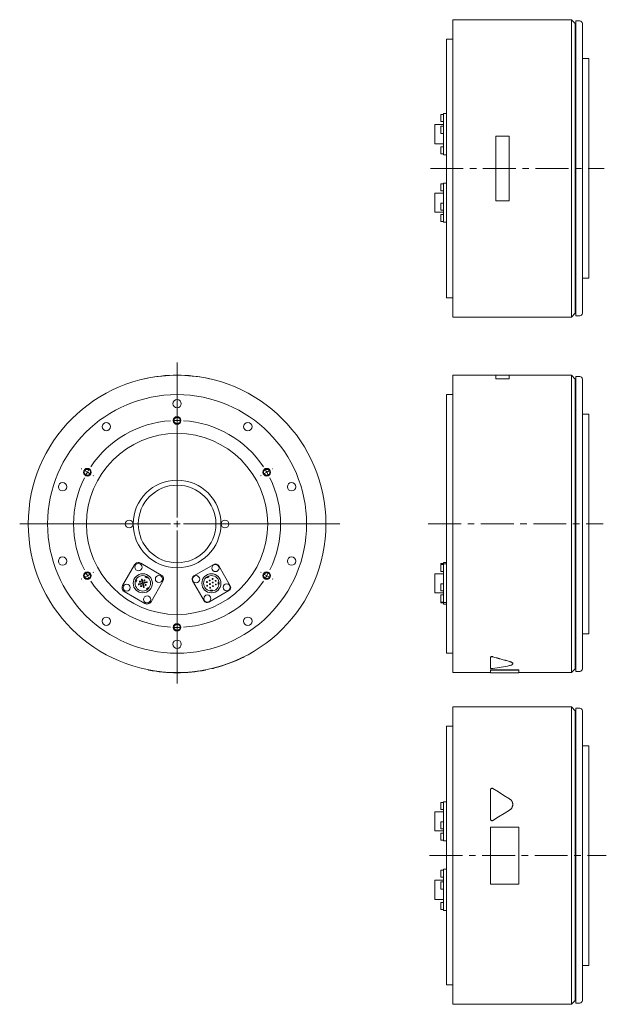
# Model space of a CAD drawing. Header units: millimetres. Extents: x 40 to 1009, y 27 to 797.
# Tile 1 of 2: x 40 to 493, y 27 to 789. Entities that reach past the tile are written whole.
import ezdxf

# ---------------------------------------------------------------- set-up
doc = ezdxf.new("R2010")
doc.units = ezdxf.units.MM
doc.header["$LTSCALE"] = 2
doc.linetypes.add('CENTERX2', pattern=[20.32, 12.7, -2.54, 2.54, -2.54])

# ---------------------------------------------------------------- blocks, each defined once
blk = doc.blocks.new('SW_CENTERMARKSYMBOL_1')
at = {"color": 6, "linetype": 'Continuous', "lineweight": 0}
for p, q in [((0, 5), (0, 124.85)), ((0, 85), (0, 85.5)), ((0, 80), (0, 82.5)), ((0, 80), (0, 77.5)), ((0, 75), (0, 74.5)), ((-73.61, 42.5), (-74.05, 42.75)), ((-69.28, 40), (-71.45, 41.25)), ((-69.28, 40), (-67.12, 38.75)), ((69.28, 40), (67.12, 38.75)), ((69.28, 40), (71.45, 41.25)), ((73.61, 42.5), (74.05, 42.75)), ((-64.95, 37.5), (-64.52, 37.25)), ((64.95, 37.5), (64.52, 37.25)), ((-5, 0), (-121.6, 0)), ((0, 0), (-2.5, 0)), ((0, 0), (0, 2.5)), ((0, 0), (0, -2.5)), ((0, 0), (2.5, 0)), ((5, 0), (125.64, 0)), ((0, -5), (0, -123.48)), ((-64.95, -37.5), (-64.52, -37.25)), ((64.95, -37.5), (64.52, -37.25)), ((-73.61, -42.5), (-74.05, -42.75)), ((-69.28, -40), (-71.45, -41.25)), ((-69.28, -40), (-67.12, -38.75)), ((69.28, -40), (67.12, -38.75)), ((69.28, -40), (71.45, -41.25)), ((73.61, -42.5), (74.05, -42.75)), ((0, -75), (0, -74.5)), ((0, -80), (0, -77.5)), ((0, -80), (0, -82.5)), ((0, -85), (0, -85.5))]:
    blk.add_line(p, q, dxfattribs=at)
for start, end in [(93.58099, 146.41901), (90, 91.79049), (88.20951, 90), (33.58099, 86.41901), (150, 151.79049), (148.20951, 150), (30, 31.79049), (28.20951, 30), (153.58099, 206.41901), (333.58099, 26.41901), (208.20951, 210), (330, 331.79049), (210, 211.79049), (213.58099, 266.41901), (273.58099, 326.41901), (328.20951, 330), (268.20951, 270), (270, 271.79049)]:
    blk.add_arc((0, 0), 80, start, end, dxfattribs=at)

msp = doc.modelspace()

# ---------------------------------------------------------------- linework, layer by layer
at = {"color": 7, "linetype": 'Continuous', "lineweight": 15}
for p, q in [((465.85, 788.69), (374.35, 788.69)), ((374.35, 558.69), (374.35, 788.69)), ((468.85, 785.69), (465.85, 788.69)), ((465.85, 558.69), (465.85, 788.69)), ((469.35, 785.69), (468.85, 785.69)), ((468.85, 561.69), (468.85, 785.69)), ((472.35, 787.69), (469.35, 787.69)), ((469.35, 559.69), (469.35, 787.69)), ((474.35, 785.69), (474.35, 561.69)), ((374.35, 773.69), (369.35, 773.69)), ((369.35, 573.69), (369.35, 773.69)), ((479.35, 758.69), (474.35, 758.69)), ((479.35, 588.69), (479.35, 758.69)), ((369.35, 716.26), (366.95, 716.26)), ((366.95, 715.79), (366.95, 716.26)), ((366.95, 706.59), (366.95, 715.79)), ((366.95, 715.41), (364.95, 715.41)), ((364.95, 709.91), (364.95, 715.41)), ((364.95, 709.91), (366.95, 709.91)), ((366.95, 707.59), (360.25, 707.59)), ((360.25, 692.79), (360.25, 707.59)), ((366.95, 706.28), (364.95, 706.28)), ((364.95, 700.78), (364.95, 706.28)), ((364.95, 700.78), (366.95, 700.78)), ((366.95, 701.81), (366.95, 706.59)), ((366.95, 685.87), (366.95, 701.81)), ((407.35, 698.71), (407.35, 648.67)), ((417.85, 698.71), (407.35, 698.71)), ((417.85, 648.67), (417.85, 698.71)), ((360.25, 692.79), (366.95, 692.79)), ((366.95, 690.47), (364.95, 690.47)), ((364.95, 684.97), (364.95, 690.47)), ((366.95, 684.12), (366.95, 685.87)), ((364.95, 684.97), (366.95, 684.97)), ((366.95, 684.12), (369.35, 684.12)), ((366.95, 661.73), (364.95, 661.73)), ((364.95, 656.23), (364.95, 661.73)), ((364.95, 656.23), (366.95, 656.23)), ((369.35, 662.15), (366.95, 662.15)), ((366.95, 660.75), (366.95, 662.15)), ((366.95, 645.33), (366.95, 660.75)), ((366.95, 654.59), (360.25, 654.59)), ((360.25, 639.79), (360.25, 654.59)), ((407.35, 648.67), (417.85, 648.67)), ((360.25, 639.79), (366.95, 639.79)), ((366.95, 646.78), (364.95, 646.78)), ((364.95, 641.28), (364.95, 646.78)), ((364.95, 641.28), (366.95, 641.28)), ((366.95, 641.51), (366.95, 645.33)), ((366.95, 632.61), (366.95, 641.51)), ((366.95, 638.15), (364.95, 638.15)), ((364.95, 632.65), (364.95, 638.15)), ((364.95, 632.65), (366.95, 632.65)), ((366.95, 632.23), (366.95, 632.61)), ((366.95, 632.23), (369.35, 632.23)), ((474.35, 588.69), (479.35, 588.69)), ((369.35, 573.69), (374.35, 573.69)), ((374.35, 558.69), (465.85, 558.69)), ((465.85, 558.69), (468.85, 561.69)), ((468.85, 561.69), (469.35, 561.69)), ((469.35, 559.69), (472.35, 559.69)), ((136.19, 510.98), (136.17, 511.08)), ((186.19, 510.98), (186.21, 511.08)), ((407.35, 513.73), (374.35, 513.73)), ((374.35, 398.73), (374.35, 513.73)), ((417.85, 513.83), (407.35, 513.83)), ((407.35, 513.83), (407.35, 511.08)), ((407.35, 511.08), (417.85, 511.08)), ((407.35, 510.98), (407.35, 511.08)), ((407.35, 510.98), (417.85, 510.98)), ((417.85, 511.08), (417.85, 513.83)), ((465.85, 513.73), (417.85, 513.73)), ((417.85, 510.98), (417.85, 511.08)), ((468.85, 510.73), (465.85, 513.73)), ((465.85, 398.73), (465.85, 513.73)), ((469.35, 510.73), (468.85, 510.73)), ((468.85, 398.73), (468.85, 510.73)), ((472.35, 512.73), (469.35, 512.73)), ((469.35, 398.73), (469.35, 512.73)), ((474.35, 510.73), (474.35, 286.73)), ((374.35, 498.73), (369.35, 498.73)), ((369.35, 398.73), (369.35, 498.73)), ((479.35, 483.73), (474.35, 483.73)), ((479.35, 398.73), (479.35, 483.73)), ((369.35, 298.73), (369.35, 398.73)), ((374.35, 283.73), (374.35, 398.73)), ((465.85, 283.73), (465.85, 398.73)), ((468.85, 286.73), (468.85, 398.73)), ((469.35, 284.73), (469.35, 398.73)), ((479.35, 313.73), (479.35, 398.73)), ((128.29, 367.15), (119.09, 351.22)), ((149.01, 359.23), (133.07, 368.43)), ((189.55, 367.42), (174.13, 358.52)), ((202.27, 350.98), (193.37, 366.39)), ((366.95, 368.06), (364.95, 368.06)), ((364.95, 367.37), (364.95, 368.06)), ((366.95, 367.37), (364.95, 367.37)), ((364.95, 364.62), (364.95, 367.37)), ((369.35, 368.9), (366.95, 368.9)), ((366.95, 368.43), (366.95, 368.9)), ((366.95, 367.79), (366.95, 368.43)), ((369.35, 367.79), (366.95, 367.79)), ((366.95, 366.39), (366.95, 367.79)), ((366.95, 350.98), (366.95, 366.39)), ((137.02, 358.37), (136.64, 357.71)), ((185.74, 357.71), (185.36, 358.37)), ((366.95, 360.24), (360.25, 360.24)), ((360.25, 352.84), (360.25, 360.24)), ((364.95, 361.87), (364.95, 364.62)), ((364.95, 361.87), (366.95, 361.87)), ((128.84, 354.17), (129.55, 353.91)), ((130.06, 355.32), (129.35, 355.58)), ((129.55, 353.91), (130.06, 355.32)), ((134.32, 353.05), (131.61, 352.32)), ((131.76, 351.74), (134.48, 352.47)), ((133.6, 355.76), (134.32, 353.05)), ((134.9, 353.2), (134.18, 355.92)), ((134.48, 352.47), (135.21, 349.75)), ((137.62, 353.93), (134.9, 353.2)), ((135.06, 352.62), (137.77, 353.35)), ((135.79, 349.91), (135.06, 352.62)), ((136.64, 357.71), (137.94, 356.96)), ((137.94, 356.96), (138.32, 357.62)), ((141.09, 338.52), (150.29, 354.45)), ((173.11, 354.69), (182.01, 339.28)), ((184.06, 357.62), (184.44, 356.96)), ((184.44, 356.96), (185.74, 357.71)), ((192.89, 353.59), (192.89, 352.09)), ((193.64, 353.59), (192.89, 353.59)), ((192.89, 352.09), (193.64, 352.09)), ((360.25, 345.44), (360.25, 352.84)), ((366.95, 352.43), (364.95, 352.43)), ((364.95, 349.68), (364.95, 352.43)), ((366.95, 347.15), (366.95, 350.98)), ((120.37, 346.44), (136.31, 337.24)), ((138.61, 349.33), (137.46, 348.37)), ((137.46, 348.37), (137.94, 347.79)), ((139.09, 348.76), (138.61, 349.33)), ((185.83, 338.25), (201.25, 347.15)), ((186.94, 347.64), (186.94, 346.88)), ((188.44, 347.64), (186.94, 347.64)), ((188.44, 346.88), (188.44, 347.64)), ((360.25, 345.44), (366.95, 345.44)), ((364.95, 346.93), (364.95, 349.68)), ((364.95, 346.93), (366.95, 346.93)), ((366.95, 343.8), (364.95, 343.8)), ((364.95, 341.05), (364.95, 343.8)), ((366.95, 338.25), (366.95, 347.15)), ((364.95, 338.3), (364.95, 341.05)), ((364.95, 338.3), (366.95, 338.3)), ((364.95, 337.61), (364.95, 338.3)), ((364.95, 337.61), (366.95, 337.61)), ((366.95, 337.88), (366.95, 338.25)), ((366.95, 337.88), (369.35, 337.88)), ((366.95, 336.77), (366.95, 337.88)), ((366.95, 336.77), (369.35, 336.77)), ((474.35, 313.73), (479.35, 313.73)), ((369.35, 298.73), (374.35, 298.73)), ((403.35, 295.56), (403.35, 295.47)), ((403.35, 287.15), (403.35, 295.47)), ((139.19, 285.86), (139.17, 285.76)), ((183.19, 285.86), (183.21, 285.76)), ((374.35, 283.73), (403.35, 283.73)), ((403.35, 285.86), (425.35, 285.86)), ((403.35, 285.86), (403.35, 285.76)), ((403.35, 285.76), (425.35, 285.76)), ((403.35, 283.63), (403.35, 285.76)), ((403.35, 283.63), (425.35, 283.63)), ((425.35, 285.86), (425.35, 285.76)), ((425.35, 285.76), (425.35, 283.63)), ((425.35, 283.73), (465.85, 283.73)), ((465.85, 283.73), (468.85, 286.73)), ((468.85, 286.73), (469.35, 286.73)), ((469.35, 284.73), (472.35, 284.73)), ((465.85, 257.25), (374.35, 257.25)), ((374.35, 27.25), (374.35, 257.25)), ((468.85, 254.25), (465.85, 257.25)), ((465.85, 27.25), (465.85, 257.25)), ((469.35, 254.25), (468.85, 254.25)), ((468.85, 30.25), (468.85, 254.25)), ((472.35, 256.25), (469.35, 256.25)), ((469.35, 28.25), (469.35, 256.25)), ((474.35, 30.25), (474.35, 254.25)), ((374.35, 242.25), (369.35, 242.25)), ((369.35, 42.25), (369.35, 242.25)), ((479.35, 227.25), (474.35, 227.25)), ((479.35, 57.25), (479.35, 227.25)), ((403.35, 170.48), (403.35, 193.1)), ((366.95, 183.29), (364.95, 183.29)), ((364.95, 177.79), (364.95, 183.29)), ((369.35, 183.71), (366.95, 183.71)), ((366.95, 182.31), (366.95, 183.71)), ((366.95, 176.15), (360.25, 176.15)), ((360.25, 161.35), (360.25, 176.15)), ((364.95, 177.79), (366.95, 177.79)), ((366.95, 166.9), (366.95, 182.31)), ((366.95, 168.35), (364.95, 168.35)), ((364.95, 162.85), (364.95, 168.35)), ((403.35, 170.45), (403.35, 170.48)), ((360.25, 161.35), (366.95, 161.35)), ((364.95, 162.85), (366.95, 162.85)), ((366.95, 163.07), (366.95, 166.9)), ((366.95, 154.17), (366.95, 163.07)), ((403.35, 164.27), (425.35, 164.27)), ((403.35, 120.24), (403.35, 164.27)), ((425.35, 164.27), (425.35, 120.24)), ((366.95, 159.72), (364.95, 159.72)), ((364.95, 154.22), (364.95, 159.72)), ((364.95, 154.22), (366.95, 154.22)), ((366.95, 153.8), (366.95, 154.17)), ((366.95, 153.8), (369.35, 153.8)), ((366.95, 130.98), (364.95, 130.98)), ((364.95, 125.48), (364.95, 130.98)), ((369.35, 131.82), (366.95, 131.82)), ((366.95, 131.35), (366.95, 131.82)), ((366.95, 122.15), (366.95, 131.35)), ((366.95, 123.15), (360.25, 123.15)), ((360.25, 108.35), (360.25, 123.15)), ((364.95, 125.48), (366.95, 125.48)), ((366.95, 121.85), (364.95, 121.85)), ((364.95, 116.35), (364.95, 121.85)), ((366.95, 117.37), (366.95, 122.15)), ((364.95, 116.35), (366.95, 116.35)), ((366.95, 101.44), (366.95, 117.37)), ((425.35, 120.24), (403.35, 120.24)), ((360.25, 108.35), (366.95, 108.35)), ((366.95, 106.03), (364.95, 106.03)), ((364.95, 100.53), (364.95, 106.03)), ((364.95, 100.53), (366.95, 100.53)), ((366.95, 99.69), (366.95, 101.44)), ((366.95, 99.69), (369.35, 99.69)), ((474.35, 57.25), (479.35, 57.25)), ((369.35, 42.25), (374.35, 42.25)), ((374.35, 27.25), (465.85, 27.25)), ((465.85, 27.25), (468.85, 30.25)), ((468.85, 30.25), (469.35, 30.25)), ((469.35, 28.25), (472.35, 28.25))]:
    msp.add_line(p, q, dxfattribs=at)
at = {"color": 6, "linetype": 'CENTERX2', "lineweight": 0}
for p, q in [((356.87, 673.69), (491.14, 673.69)), ((355.24, 398.73), (490.44, 398.73)), ((356.26, 142.25), (492.81, 142.25))]:
    msp.add_line(p, q, dxfattribs=at)
at = {"color": 7, "linetype": 'Continuous', "lineweight": 15, "flags": 128}
for points in [[(405.18, 194.12), (409.44, 191.49), (413.76, 188.83), (418.12, 186.13)], [(418.12, 177.44), (413.84, 174.8), (409.52, 172.14), (405.18, 169.46)], [(418.12, 177.41), (413.84, 174.77), (409.52, 172.11), (405.18, 169.43)]]:
    msp.add_lwpolyline(points, dxfattribs=at)
at = {"color": 7, "linetype": 'Continuous', "lineweight": 15}
for centre, radius in [((161.19, 398.73), 115), ((161.19, 398.73), 100), ((161.19, 491.73), 3.25), ((106.53, 473.97), 3.25), ((215.85, 473.97), 3.25), ((161.19, 398.73), 70), ((72.74, 427.47), 3.25), ((161.19, 398.73), 33.9), ((161.19, 398.73), 30), ((249.64, 427.47), 3.25), ((124.19, 398.73), 3), ((198.19, 398.73), 3), ((72.74, 370), 3.25), ((249.64, 370), 3.25), ((131.35, 365.31), 2.75), ((190.85, 364.62), 2.75), ((134.69, 352.84), 7.4), ((134.69, 352.84), 6), ((147.16, 356.18), 2.75), ((175.9, 355.99), 2.75), ((187.69, 352.84), 7.4), ((187.69, 352.84), 6), ((122.22, 349.49), 2.75), ((132.53, 354.09), 0.4), ((133.44, 350.67), 0.4), ((135.94, 355), 0.4), ((136.86, 351.59), 0.4), ((184.28, 353.75), 0.35), ((184.44, 350.96), 0.35), ((186.44, 355), 0.35), ((186.61, 352.21), 0.35), ((188.61, 356.25), 0.35), ((188.77, 353.46), 0.35), ((188.94, 350.67), 0.35), ((190.94, 354.71), 0.35), ((191.11, 351.92), 0.35), ((199.48, 349.68), 2.75), ((138.03, 340.36), 2.75), ((184.53, 341.05), 2.75), ((186.78, 349.42), 0.35), ((106.53, 323.5), 3.25), ((215.85, 323.5), 3.25), ((161.19, 305.73), 3.25)]:
    msp.add_circle(centre, radius, dxfattribs=at)
at = {"color": 6, "linetype": 'Continuous', "lineweight": 15}
for centre in [(161.19, 478.73), (91.91, 438.73), (230.47, 438.73), (91.91, 358.73), (230.47, 358.73), (161.19, 318.73)]:
    msp.add_circle(centre, 3, dxfattribs=at)
for centre in [(161.19, 478.73), (91.91, 438.73), (230.47, 438.73), (91.91, 358.73), (230.47, 358.73), (161.19, 318.73)]:
    msp.add_circle(centre, 2.46)
at = {"color": 7, "linetype": 'Continuous', "lineweight": 15}
for centre, radius, start, end in [((472.35, 785.69), 2, 0, 90), ((472.35, 561.69), 2, 270, 0), ((161.19, 398.73), 115.1, 77.44414, 102.55586), ((472.35, 510.73), 2, 0, 90), ((131.32, 365.4), 3.5, 60, 150), ((190.95, 364.99), 2.8, 30, 120), ((147.26, 356.2), 3.5, 330, 60), ((175.53, 356.09), 2.8, 120, 210), ((122.12, 349.47), 3.5, 150, 240), ((131.69, 352.03), 0.3, 105, 285), ((133.89, 355.84), 0.3, 15, 195), ((137.7, 353.64), 0.3, 285, 105), ((199.85, 349.58), 2.8, 300, 30), ((135.5, 349.83), 0.3, 195, 15), ((138.06, 340.27), 3.5, 240, 330), ((184.43, 340.68), 2.8, 210, 300), ((161.19, 398.73), 115.1, 284.19468, 296.2149), ((161.19, 398.73), 115.1, 258.97109, 281.02891), ((472.35, 286.73), 2, 270, 0), ((472.35, 254.25), 2, 0, 90), ((472.35, 30.25), 2, 270, 0)]:
    msp.add_arc(centre, radius, start, end, dxfattribs=at)
for centre, ratio, start_param, end_param in [((489.25, 398.73), 0.616389, 4.244927, 4.321262), ((489.25, 398.73), 0.616925, 4.244927, 4.321262), ((361.08, 398.73), 0.616925, 4.950981, 5.02309)]:
    msp.add_ellipse(centre, major_axis=(186.57, 0), ratio=ratio, start_param=start_param, end_param=end_param, dxfattribs=at)
for points, knots in [([(212.04, 295.47), (212.13, 295.52), (212.33, 295.62), (212.62, 295.76), (212.87, 295.89), (213.07, 295.99), (213.2, 296.05), (213.21, 296.06), (213.22, 296.07)], [0, 0, 0, 0, 0.177361, 0.355178, 0.532333, 0.709164, 0.886659, 1, 1, 1, 1]), ([(405.18, 296.07), (405.14, 296.08), (405.08, 296.1), (404.98, 296.12), (404.86, 296.14), (404.71, 296.16), (404.49, 296.17), (404.21, 296.15), (403.91, 296.08), (403.66, 295.98), (403.51, 295.87), (403.43, 295.78), (403.38, 295.71), (403.35, 295.64), (403.35, 295.59), (403.35, 295.56)], [0, 0, 0, 0, 0.042293, 0.084035, 0.125628, 0.188415, 0.251025, 0.37595, 0.500841, 0.625239, 0.749836, 0.812186, 0.875092, 0.937446, 1, 1, 1, 1]), ([(403.35, 295.47), (403.35, 295.52), (403.36, 295.57), (403.4, 295.64), (403.41, 295.67), (403.45, 295.71), (403.47, 295.74), (403.52, 295.78), (403.55, 295.8), (403.59, 295.84), (403.61, 295.85), (403.64, 295.87), (403.66, 295.87), (403.71, 295.9), (403.75, 295.92), (403.81, 295.95), (403.83, 295.95), (403.88, 295.97), (403.9, 295.98), (403.97, 296), (404.02, 296.01), (404.12, 296.03), (404.17, 296.04), (404.33, 296.07), (404.44, 296.07), (404.6, 296.07), (404.66, 296.07), (404.77, 296.06), (404.82, 296.06), (404.98, 296.03), (405.08, 296.01), (405.18, 295.98)], [0, 0, 0, 0, 0.125, 0.125, 0.1875, 0.1875, 0.25, 0.25, 0.3125, 0.3125, 0.34375, 0.34375, 0.375, 0.375, 0.4375, 0.4375, 0.46875, 0.46875, 0.5, 0.5, 0.5625, 0.5625, 0.625, 0.625, 0.75, 0.75, 0.8125, 0.8125, 0.875, 0.875, 1, 1, 1, 1]), ([(418.12, 292.42), (418.48, 292.31), (419.19, 292.1), (419.96, 291.67), (420.41, 291.21), (420.6, 290.89), (420.54, 290.73), (420.54, 290.73)], [0, 0, 0, 0, 0.248305, 0.497378, 0.746497, 0.994828, 1, 1, 1, 1]), ([(418.12, 292.33), (418.31, 292.28), (418.49, 292.23), (418.74, 292.14), (418.83, 292.11), (418.95, 292.07), (418.99, 292.05), (419.06, 292.02), (419.1, 292.01), (419.29, 291.93), (419.43, 291.86), (419.62, 291.76), (419.68, 291.72), (419.77, 291.67), (419.8, 291.65), (419.85, 291.61), (419.88, 291.59), (420.01, 291.5), (420.1, 291.43), (420.22, 291.31), (420.26, 291.27), (420.32, 291.2), (420.35, 291.16), (420.43, 291.04), (420.48, 290.96), (420.53, 290.8), (420.54, 290.73), (420.55, 290.57), (420.53, 290.49), (420.5, 290.38), (420.48, 290.34), (420.45, 290.28), (420.44, 290.27), (420.42, 290.23), (420.41, 290.21), (420.34, 290.12), (420.27, 290.05), (420.16, 289.94), (420.11, 289.91), (420.05, 289.86), (420.02, 289.84), (419.97, 289.81), (419.95, 289.79), (419.82, 289.71), (419.7, 289.65), (419.51, 289.56), (419.44, 289.53), (419.34, 289.49), (419.3, 289.47), (419.23, 289.45), (419.19, 289.43), (418.85, 289.31), (418.5, 289.22), (418.12, 289.15)], [0, 0, 0, 0, 0.0625, 0.0625, 0.09375, 0.09375, 0.109375, 0.109375, 0.125, 0.125, 0.1875, 0.1875, 0.21875, 0.21875, 0.234375, 0.234375, 0.25, 0.25, 0.3125, 0.3125, 0.34375, 0.34375, 0.375, 0.375, 0.4375, 0.4375, 0.5, 0.5, 0.5625, 0.5625, 0.59375, 0.59375, 0.609375, 0.609375, 0.625, 0.625, 0.6875, 0.6875, 0.71875, 0.71875, 0.734375, 0.734375, 0.75, 0.75, 0.8125, 0.8125, 0.84375, 0.84375, 0.859375, 0.859375, 0.875, 0.875, 1, 1, 1, 1]), ([(188.23, 286.86), (188.24, 286.86), (188.25, 286.86), (188.36, 286.89), (188.55, 286.93), (188.81, 287), (189.1, 287.07), (189.31, 287.12), (189.42, 287.15)], [0, 0, 0, 0, 0.101891, 0.281414, 0.460803, 0.640036, 0.819596, 1, 1, 1, 1]), ([(405.18, 286.9), (404.99, 286.87), (404.78, 286.85), (404.46, 286.85), (404.35, 286.85), (404.14, 286.87), (404.04, 286.88), (403.77, 286.92), (403.61, 286.95), (403.4, 287.04), (403.35, 287.1), (403.35, 287.15)], [0, 0, 0, 0, 0.25, 0.25, 0.375, 0.375, 0.5, 0.5, 0.75, 0.75, 1, 1, 1, 1]), ([(403.35, 193.1), (403.35, 193.2), (403.36, 193.3), (403.4, 193.44), (403.41, 193.49), (403.45, 193.59), (403.47, 193.63), (403.52, 193.72), (403.55, 193.77), (403.59, 193.83), (403.61, 193.85), (403.64, 193.89), (403.66, 193.91), (403.71, 193.96), (403.75, 194), (403.81, 194.05), (403.83, 194.06), (403.88, 194.1), (403.9, 194.11), (403.97, 194.15), (404.02, 194.18), (404.12, 194.22), (404.17, 194.24), (404.33, 194.28), (404.44, 194.3), (404.6, 194.3), (404.66, 194.3), (404.77, 194.28), (404.82, 194.27), (404.98, 194.22), (405.08, 194.18), (405.18, 194.12)], [0, 0, 0, 0, 0.125, 0.125, 0.1875, 0.1875, 0.25, 0.25, 0.3125, 0.3125, 0.34375, 0.34375, 0.375, 0.375, 0.4375, 0.4375, 0.46875, 0.46875, 0.5, 0.5, 0.5625, 0.5625, 0.625, 0.625, 0.75, 0.75, 0.8125, 0.8125, 0.875, 0.875, 1, 1, 1, 1]), ([(418.12, 186.13), (418.31, 186.02), (418.49, 185.89), (418.74, 185.69), (418.83, 185.61), (418.95, 185.5), (418.99, 185.46), (419.06, 185.39), (419.1, 185.35), (419.29, 185.15), (419.43, 184.98), (419.62, 184.72), (419.68, 184.63), (419.77, 184.5), (419.8, 184.45), (419.85, 184.36), (419.88, 184.31), (420.01, 184.08), (420.1, 183.88), (420.22, 183.59), (420.26, 183.49), (420.32, 183.28), (420.35, 183.18), (420.43, 182.87), (420.48, 182.66), (420.53, 182.24), (420.54, 182.03), (420.55, 181.6), (420.53, 181.39), (420.5, 181.07), (420.48, 180.97), (420.45, 180.81), (420.44, 180.76), (420.42, 180.65), (420.41, 180.6), (420.34, 180.34), (420.27, 180.13), (420.16, 179.83), (420.11, 179.73), (420.05, 179.58), (420.02, 179.54), (419.97, 179.44), (419.95, 179.39), (419.82, 179.15), (419.7, 178.97), (419.51, 178.7), (419.44, 178.62), (419.34, 178.49), (419.3, 178.45), (419.23, 178.37), (419.19, 178.33), (418.85, 177.96), (418.5, 177.68), (418.12, 177.44)], [0, 0, 0, 0, 0.0625, 0.0625, 0.09375, 0.09375, 0.109375, 0.109375, 0.125, 0.125, 0.1875, 0.1875, 0.21875, 0.21875, 0.234375, 0.234375, 0.25, 0.25, 0.3125, 0.3125, 0.34375, 0.34375, 0.375, 0.375, 0.4375, 0.4375, 0.5, 0.5, 0.5625, 0.5625, 0.59375, 0.59375, 0.609375, 0.609375, 0.625, 0.625, 0.6875, 0.6875, 0.71875, 0.71875, 0.734375, 0.734375, 0.75, 0.75, 0.8125, 0.8125, 0.84375, 0.84375, 0.859375, 0.859375, 0.875, 0.875, 1, 1, 1, 1]), ([(418.12, 177.41), (418.18, 177.45), (418.31, 177.53), (418.49, 177.66), (418.67, 177.8), (418.84, 177.94), (419, 178.09), (419.26, 178.36), (419.59, 178.75), (419.93, 179.3), (420.21, 179.89), (420.38, 180.44), (420.48, 180.93), (420.54, 181.36), (420.54, 181.64), (420.55, 181.78)], [0, 0, 0, 0, 0.041697, 0.083315, 0.124935, 0.166642, 0.208515, 0.250637, 0.374999, 0.500239, 0.624918, 0.750376, 0.833456, 0.91649, 1, 1, 1, 1]), ([(405.18, 169.46), (404.99, 169.34), (404.78, 169.28), (404.46, 169.28), (404.35, 169.29), (404.14, 169.34), (404.04, 169.38), (403.77, 169.54), (403.61, 169.7), (403.4, 170.06), (403.35, 170.27), (403.35, 170.48)], [0, 0, 0, 0, 0.25, 0.25, 0.375, 0.375, 0.5, 0.5, 0.75, 0.75, 1, 1, 1, 1]), ([(403.35, 170.45), (403.35, 170.42), (403.35, 170.35), (403.36, 170.25), (403.39, 170.13), (403.43, 169.99), (403.53, 169.81), (403.69, 169.6), (403.94, 169.4), (404.24, 169.28), (404.51, 169.25), (404.73, 169.26), (404.88, 169.3), (405.04, 169.35), (405.13, 169.41), (405.18, 169.43)], [0, 0, 0, 0, 0.041967, 0.083754, 0.125662, 0.18832, 0.250794, 0.375532, 0.500174, 0.625056, 0.749956, 0.812351, 0.875029, 0.93742, 1, 1, 1, 1])]:
    msp.add_open_spline(points, degree=3, knots=knots, dxfattribs=at)

# ---------------------------------------------------------------- block references
at = {"color": 7, "linetype": 'Continuous', "lineweight": 0}
msp.add_blockref('SW_CENTERMARKSYMBOL_1', (161.19, 398.73), dxfattribs=at)

doc.saveas('drawing.dxf')
